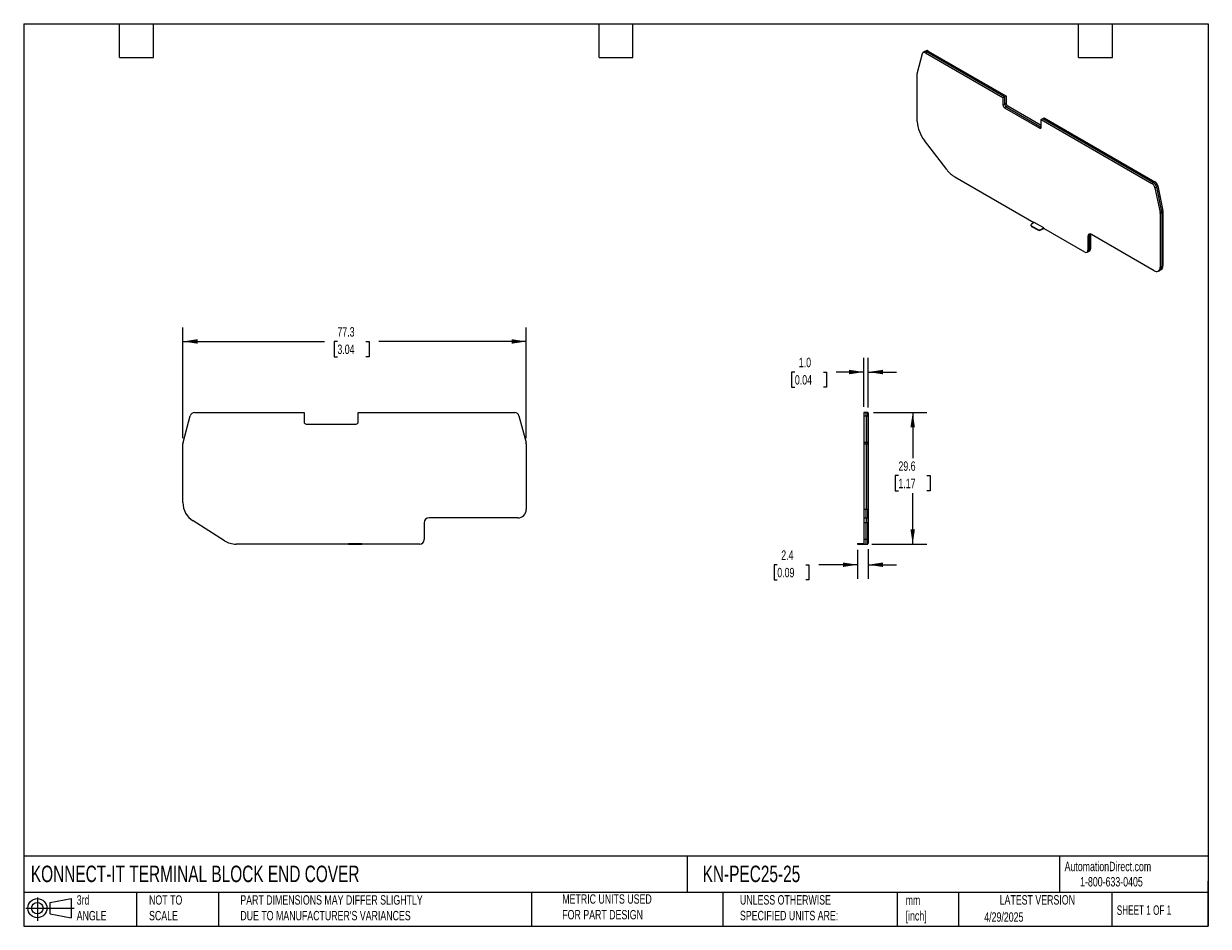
# Model space of a CAD drawing. Header units: millimetres. Extents: x 6 to 273, y 6 to 210.
import ezdxf

# ---------------------------------------------------------------- set-up
doc = ezdxf.new("R2010")
doc.units = ezdxf.units.MM
doc.linetypes.add('SLD-Solid', pattern=[0])
doc.layers.add('DIMENSIONS', color=140, linetype='SLD-Solid', lineweight=25)
doc.layers.add('TEXT', color=140, linetype='SLD-Solid', lineweight=25)
doc.layers.add('SLD-DEFPOINTS', color=7, linetype='Continuous')
doc.styles.add('SLDTEXTSTYLE0', font='TXT', dxfattribs={"width": 0.7})
doc.styles.add('SLDTEXTSTYLE1', font='TXT', dxfattribs={"width": 0.65})
doc.dimstyles.new('SLDDIMSTYLE0', dxfattribs={"dimtxt": 2.158008, "dimasz": 3.302, "dimexe": 0, "dimexo": 0.0625, "dimgap": 0.539502, "dimtad": 0, "dimtih": 1, "dimtoh": 1, "dimrnd": 1e-09, "dimzin": 12, "dimdsep": 46, "dimtxsty": 'SLDTEXTSTYLE0', "dimsah": 1, "dimcen": 0.09, "dimadec": 0, "dimazin": 3, "dimtfac": 1, "dimtofl": 0, "dimtmove": 0, "dimatfit": 3, "dimfxl": 0, "dimfrac": 2, "dimtolj": 1, "dimtzin": 12, "dimarcsym": 0})
doc.dimstyles.new('SLDDIMSTYLE1', dxfattribs={"dimtxt": 2.158008, "dimasz": 3.302, "dimexe": 0, "dimexo": 0.0625, "dimgap": 0.539502, "dimtad": 0, "dimtih": 1, "dimtoh": 1, "dimrnd": 1e-09, "dimzin": 12, "dimdsep": 46, "dimtxsty": 'SLDTEXTSTYLE0', "dimsah": 1, "dimcen": 0.09, "dimadec": 0, "dimazin": 3, "dimtfac": 1, "dimtmove": 0, "dimatfit": 0, "dimfxl": 0, "dimfrac": 2, "dimtolj": 1, "dimtzin": 12, "dimarcsym": 0})
doc.dimstyles.new('SLDDIMSTYLE2', dxfattribs={"dimtxt": 2.158008, "dimasz": 3.302, "dimexe": 0, "dimexo": 0.0625, "dimgap": 0.539502, "dimtad": 0, "dimtih": 1, "dimtoh": 1, "dimrnd": 1e-09, "dimzin": 4, "dimdsep": 46, "dimtxsty": 'SLDTEXTSTYLE0', "dimsah": 1, "dimcen": 0.09, "dimadec": 0, "dimazin": 1, "dimtfac": 1, "dimtmove": 0, "dimatfit": 0, "dimfxl": 0, "dimfrac": 2, "dimtolj": 1, "dimtzin": 12, "dimarcsym": 0})

# ---------------------------------------------------------------- blocks, each defined once
blk = doc.blocks.new('Block11')
at = {"color": 7, "linetype": 'SLD-Solid', "lineweight": 18}
for p, q in [((0, 2.88), (10.87, 2.88)), ((2.59, 5.31), (2.59, 0)), ((5.48, 4.17), (10.18, 5.03)), ((5.48, 1.6), (5.48, 4.17)), ((10.18, 5.03), (10.18, 0.73)), ((5.48, 1.6), (10.18, 0.73))]:
    blk.add_line(p, q, dxfattribs=at)
for radius in [2.15, 1.29]:
    blk.add_circle((2.59, 2.88), radius, dxfattribs=at)
blk = doc.blocks.new('Block12')
at = {"layer": 'SLD-DEFPOINTS'}
blk.add_blockref('Block11', (0, 0), dxfattribs=at)
blk = doc.blocks.new('_D')
at = {"layer": 'DIMENSIONS'}
for p, q in [((42.19, 116.26), (42.19, 141.19)), ((119.5, 116.26), (119.5, 141.19)), ((42.19, 138.01), (74.06, 138.01)), ((76.98, 138.01), (76.25, 138.01)), ((76.25, 138.01), (76.25, 134.58)), ((83.39, 138.01), (84.12, 138.01)), ((84.12, 138.01), (84.12, 134.58)), ((119.5, 138.01), (86.32, 138.01)), ((76.25, 134.58), (76.98, 134.58)), ((84.12, 134.58), (83.39, 134.58))]:
    blk.add_line(p, q, dxfattribs=at)
for points in [[(42.19, 138.01), (45.49, 137.51), (45.49, 138.52)], [(119.5, 138.01), (116.2, 138.52), (116.2, 137.51)]]:
    blk.add_solid(points, dxfattribs=at)
at = {"layer": 'DIMENSIONS', "char_height": 2.117, "attachment_point": 1, "style": 'SLDTEXTSTYLE0'}
for s, insert in [('77.3', (76.98, 141.23)), ('3.04', (76.98, 137.31))]:
    blk.add_mtext(s, dxfattribs=dict(at, insert=insert))
blk = doc.blocks.new('_D_1')
at = {"layer": 'DIMENSIONS'}
for p, q in [((194.1, 91.13), (194.1, 84.57)), ((196.5, 91.23), (196.5, 84.57)), ((176.01, 87.75), (175.28, 87.75)), ((175.28, 87.75), (175.28, 84.32)), ((182.42, 87.75), (183.14, 87.75)), ((183.14, 87.75), (183.14, 84.32)), ((194.1, 87.75), (185.34, 87.75)), ((196.5, 87.75), (202.85, 87.75)), ((175.28, 84.32), (176.01, 84.32)), ((183.14, 84.32), (182.42, 84.32))]:
    blk.add_line(p, q, dxfattribs=at)
for points in [[(194.1, 87.75), (190.79, 88.25), (190.79, 87.24)], [(196.5, 87.75), (199.8, 87.24), (199.8, 88.25)]]:
    blk.add_solid(points, dxfattribs=at)
at = {"layer": 'DIMENSIONS', "char_height": 2.117, "attachment_point": 1, "style": 'SLDTEXTSTYLE0'}
for s, insert in [('2.4', (176.9, 90.96)), ('0.09', (176.01, 87.04))]:
    blk.add_mtext(s, dxfattribs=dict(at, insert=insert))
blk = doc.blocks.new('_D_2')
at = {"layer": 'DIMENSIONS'}
for p, q in [((197.67, 122.01), (209.67, 122.01)), ((206.5, 122.01), (206.5, 111.71)), ((203.29, 107.8), (202.57, 107.8)), ((202.57, 107.8), (202.57, 104.37)), ((209.7, 107.8), (210.43, 107.8)), ((210.43, 107.8), (210.43, 104.37)), ((202.57, 104.37), (203.29, 104.37)), ((210.43, 104.37), (209.7, 104.37)), ((206.5, 92.4), (206.5, 103.89)), ((197.27, 92.4), (209.67, 92.4))]:
    blk.add_line(p, q, dxfattribs=at)
for points in [[(206.5, 122.01), (205.99, 118.71), (207, 118.71)], [(206.5, 92.4), (207, 95.71), (205.99, 95.71)]]:
    blk.add_solid(points, dxfattribs=at)
at = {"layer": 'DIMENSIONS', "char_height": 2.117, "attachment_point": 1, "style": 'SLDTEXTSTYLE0'}
for s, insert in [('29.6', (203.29, 111.01)), ('1.17', (203.29, 107.1))]:
    blk.add_mtext(s, dxfattribs=dict(at, insert=insert))
blk = doc.blocks.new('_D_3')
at = {"layer": 'DIMENSIONS'}
for p, q in [((195.5, 123.28), (195.5, 134.3)), ((196.5, 123.18), (196.5, 134.3)), ((179.97, 131.13), (179.24, 131.13)), ((179.24, 131.13), (179.24, 127.7)), ((186.38, 131.13), (187.1, 131.13)), ((187.1, 131.13), (187.1, 127.7)), ((195.5, 131.13), (189.3, 131.13)), ((196.5, 131.13), (202.85, 131.13)), ((179.24, 127.7), (179.97, 127.7)), ((187.1, 127.7), (186.38, 127.7))]:
    blk.add_line(p, q, dxfattribs=at)
for points in [[(195.5, 131.13), (192.19, 131.63), (192.19, 130.62)], [(196.5, 131.13), (199.8, 130.62), (199.8, 131.63)]]:
    blk.add_solid(points, dxfattribs=at)
at = {"layer": 'DIMENSIONS', "char_height": 2.117, "attachment_point": 1, "style": 'SLDTEXTSTYLE0'}
for s, insert in [('1.0', (180.86, 134.34)), ('0.04', (179.97, 130.43))]:
    blk.add_mtext(s, dxfattribs=dict(at, insert=insert))

msp = doc.modelspace()

# ---------------------------------------------------------------- linework, layer by layer
for p, q in [((207.553, 198.553), (208.695, 202.815)), ((209.232, 203.279), (208.879, 203.075)), ((209.515, 203.443), (209.232, 203.279)), ((209.378, 203.026), (209.732, 203.23)), ((209.378, 203.026), (226.823, 192.955)), ((209.732, 203.23), (210.015, 203.393)), ((209.732, 203.23), (227.177, 193.159)), ((209.732, 203.23), (227.177, 193.159)), ((210.015, 203.393), (227.46, 193.322)), ((207.529, 187.549), (207.529, 198.355)), ((226.823, 192.955), (227.177, 193.159)), ((226.823, 192.955), (226.823, 191.25)), ((227.177, 193.159), (227.46, 193.322)), ((227.177, 193.159), (227.177, 191.454)), ((227.177, 193.159), (227.177, 191.454)), ((227.46, 193.322), (227.46, 193.241)), ((227.46, 193.322), (227.53, 193.282)), ((227.53, 193.282), (227.46, 193.241)), ((227.53, 193.282), (227.53, 191.658)), ((226.823, 191.25), (227.177, 191.454)), ((227.177, 191.454), (227.53, 191.658)), ((227.53, 190.842), (227.177, 190.638)), ((227.177, 190.638), (235.096, 186.066)), ((227.884, 191.046), (227.53, 190.842)), ((227.53, 190.842), (235.45, 186.27)), ((227.53, 190.842), (235.45, 186.27)), ((227.884, 191.046), (235.45, 186.678)), ((235.45, 187.975), (235.804, 188.179)), ((235.45, 186.27), (235.45, 187.975)), ((235.45, 187.975), (260.35, 173.6)), ((235.804, 188.179), (236.086, 188.342)), ((235.804, 188.179), (260.704, 173.804)), ((235.804, 188.179), (260.704, 173.804)), ((236.086, 188.342), (260.987, 173.968)), ((235.096, 186.066), (235.45, 186.27)), ((214.155, 176.704), (209.15, 183.226)), ((233.807, 164.746), (215.999, 175.026)), ((260.704, 173.804), (260.35, 173.6)), ((260.987, 173.968), (260.704, 173.804)), ((260.991, 173.965), (261.057, 173.927)), ((261.057, 173.927), (261.054, 173.925)), ((261.033, 172.601), (261.387, 172.805)), ((261.033, 172.601), (262.175, 167.02)), ((261.387, 172.805), (261.67, 172.968)), ((261.387, 172.805), (262.529, 167.224)), ((261.387, 172.805), (262.529, 167.224)), ((261.658, 173.019), (261.672, 173.027)), ((261.67, 172.968), (262.812, 167.388)), ((261.672, 173.027), (262.814, 167.447)), ((262.529, 167.224), (262.175, 167.02)), ((262.199, 166.795), (262.553, 166.999)), ((262.199, 166.795), (262.199, 154.72)), ((262.812, 167.388), (262.529, 167.224)), ((262.553, 166.999), (262.836, 167.162)), ((262.553, 166.999), (262.553, 154.924)), ((262.553, 166.999), (262.553, 154.924)), ((262.814, 167.447), (262.801, 167.439)), ((262.833, 167.242), (262.836, 167.244)), ((262.836, 167.244), (262.836, 167.081)), ((262.836, 167.162), (262.836, 155.087)), ((233.095, 164.215), (233.095, 164.133)), ((233.878, 164.787), (233.242, 164.419)), ((233.242, 164.011), (234.656, 163.195)), ((233.242, 164.011), (233.242, 163.929)), ((233.242, 163.929), (234.656, 163.113)), ((236, 163.562), (233.878, 164.787)), ((234.656, 163.195), (234.656, 163.113)), ((235.363, 163.195), (236, 163.562)), ((235.363, 163.113), (236, 163.48)), ((235.363, 163.113), (235.363, 163.195)), ((236, 163.48), (236, 163.562)), ((245.244, 158.143), (236, 163.48)), ((246.305, 161.854), (245.951, 161.65)), ((245.951, 161.65), (245.951, 158.552)), ((246.588, 162.017), (246.305, 161.854)), ((246.305, 158.756), (246.305, 161.854)), ((246.305, 158.756), (246.305, 161.854)), ((246.599, 162.162), (246.588, 162.017)), ((246.588, 158.919), (246.588, 162.017)), ((260.856, 153.944), (246.729, 162.099)), ((245.744, 158.094), (246.098, 158.298)), ((246.305, 158.756), (245.951, 158.552)), ((246.098, 158.298), (246.381, 158.461)), ((246.588, 158.919), (246.305, 158.756)), ((262.553, 154.924), (262.199, 154.72)), ((262.836, 155.087), (262.553, 154.924)), ((261.806, 153.85), (262.159, 154.054)), ((262.159, 154.054), (262.442, 154.217)), ((42.222, 115.246), (43.837, 121.273)), ((44.803, 122.014), (69.474, 122.014)), ((69.474, 122.014), (69.474, 119.926)), ((81.674, 119.926), (81.674, 122.014)), ((81.674, 122.014), (116.888, 122.014)), ((117.854, 121.273), (119.469, 115.246)), ((195.996, 122.014), (195.496, 122.014)), ((195.496, 122.014), (195.496, 121.273)), ((195.496, 122.014), (195.996, 122.014)), ((195.496, 122.014), (195.496, 122.014)), ((195.496, 122.014), (195.996, 122.014)), ((195.496, 122.014), (195.496, 122.014)), ((195.496, 121.273), (195.996, 121.273)), ((195.496, 121.273), (195.496, 115.246)), ((195.996, 121.273), (195.996, 122.014)), ((195.996, 122.014), (195.996, 122.014)), ((196.396, 122.014), (195.996, 122.014)), ((195.996, 121.273), (195.996, 122.014)), ((195.996, 122.014), (196.396, 122.014)), ((195.996, 122.014), (195.996, 122.014)), ((195.996, 122.014), (196.396, 122.014)), ((195.996, 121.273), (195.996, 115.246)), ((195.996, 121.273), (196.396, 121.273)), ((195.996, 121.273), (195.996, 115.246)), ((196.396, 121.273), (196.396, 122.014)), ((196.396, 122.014), (196.396, 122.014)), ((196.396, 122.014), (196.396, 122.014)), ((196.496, 121.914), (196.396, 121.914)), ((196.396, 121.914), (196.496, 121.914)), ((196.396, 121.914), (196.496, 121.914)), ((196.396, 121.273), (196.396, 115.246)), ((196.396, 121.247), (196.496, 121.247)), ((196.496, 121.914), (196.496, 121.247)), ((196.496, 121.914), (196.496, 121.914)), ((196.496, 121.247), (196.496, 115.22)), ((69.974, 119.426), (81.174, 119.426)), ((42.188, 101.753), (42.188, 114.987)), ((119.503, 114.987), (119.503, 100.199)), ((195.996, 115.246), (195.496, 115.246)), ((195.496, 115.246), (195.496, 114.987)), ((195.496, 114.987), (195.496, 100.199)), ((195.496, 114.987), (195.996, 114.987)), ((195.996, 114.987), (195.996, 115.246)), ((196.396, 115.246), (195.996, 115.246)), ((195.996, 114.987), (195.996, 115.246)), ((195.996, 114.987), (195.996, 100.199)), ((195.996, 114.987), (196.396, 114.987)), ((195.996, 114.987), (195.996, 100.199)), ((196.396, 114.987), (196.396, 115.246)), ((196.496, 115.22), (196.396, 115.22)), ((196.396, 114.987), (196.396, 100.199)), ((196.396, 114.987), (196.496, 114.987)), ((196.496, 115.22), (196.496, 114.987)), ((196.496, 114.987), (196.496, 100.199)), ((195.496, 100.199), (195.496, 98.299)), ((195.996, 100.199), (195.496, 100.199)), ((195.996, 98.299), (195.996, 100.199)), ((196.396, 100.199), (195.996, 100.199)), ((195.996, 98.299), (195.996, 100.199)), ((196.396, 98.299), (196.396, 100.199)), ((196.496, 100.199), (196.396, 100.199)), ((196.496, 100.199), (196.496, 98.399)), ((51.559, 93.156), (44.481, 97.605)), ((96.525, 97.199), (96.525, 93.404)), ((117.603, 98.299), (97.625, 98.299)), ((195.496, 98.299), (195.996, 98.299)), ((195.496, 98.299), (195.496, 97.199)), ((195.996, 97.199), (195.496, 97.199)), ((195.496, 97.199), (195.496, 93.404)), ((195.996, 98.299), (195.996, 97.199)), ((195.996, 98.299), (196.396, 98.299)), ((195.996, 98.299), (195.996, 97.199)), ((195.996, 93.404), (195.996, 97.199)), ((196.396, 97.199), (195.996, 97.199)), ((195.996, 93.404), (195.996, 97.199)), ((196.396, 98.399), (196.496, 98.399)), ((196.396, 98.299), (196.396, 97.199)), ((196.396, 97.199), (196.496, 97.199)), ((196.396, 93.404), (196.396, 97.199)), ((196.496, 98.399), (196.496, 97.199)), ((196.496, 97.199), (196.496, 93.404)), ((195.996, 93.404), (195.496, 93.404)), ((195.496, 93.404), (195.496, 92.404)), ((195.996, 92.404), (195.996, 93.404)), ((196.396, 93.404), (195.996, 93.404)), ((195.996, 92.404), (195.996, 93.404)), ((196.396, 92.404), (196.396, 93.404)), ((196.496, 93.404), (196.396, 93.404)), ((196.496, 93.404), (196.496, 92.504)), ((79.451, 92.404), (54.166, 92.404)), ((79.451, 92.504), (79.951, 92.504)), ((79.451, 92.504), (79.451, 92.404)), ((79.451, 92.404), (79.951, 92.404)), ((79.951, 92.504), (79.951, 92.404)), ((79.951, 92.504), (81.951, 92.504)), ((79.951, 92.404), (81.951, 92.404)), ((81.951, 92.504), (81.951, 92.404)), ((81.951, 92.504), (82.451, 92.504)), ((81.951, 92.404), (82.451, 92.404)), ((82.451, 92.404), (82.451, 92.504)), ((95.525, 92.404), (82.451, 92.404)), ((194.096, 92.504), (194.096, 92.404)), ((194.096, 92.504), (194.596, 92.504)), ((194.096, 92.404), (194.596, 92.404)), ((194.596, 92.404), (194.596, 92.504)), ((194.596, 92.504), (195.496, 92.504)), ((194.596, 92.404), (195.496, 92.404)), ((195.496, 92.404), (195.996, 92.404)), ((195.996, 92.404), (196.396, 92.404)), ((196.396, 92.504), (196.496, 92.504))]:
    msp.add_line(p, q)
at = {"flags": 128}
msp.add_lwpolyline([(208.695, 202.815), (208.734, 202.918), (208.791, 203.002), (208.862, 203.065), (208.948, 203.105), (209.045, 203.122), (209.151, 203.114), (209.263, 203.081), (209.378, 203.026)], dxfattribs=at)
for centre, radius, start, end in [((209.44, 202.83), 0.495, 53.8497, 114.83979), ((209.44, 202.83), 0.495, 53.8497, 114.83979), ((209.723, 202.993), 0.495, 53.8497, 114.83979), ((208.295, 198.362), 0.765, 165.5746, 180.51), ((227.591, 191.285), 0.768, 182.60548, 237.39452), ((227.944, 191.489), 0.768, 182.60548, 237.39452), ((227.944, 191.489), 0.768, 182.60548, 237.39452), ((228.298, 191.693), 0.768, 182.60548, 237.39452), ((214.958, 187.869), 7.435, 182.46456, 218.64267), ((235.234, 186.235), 0.218, 230.79671, 9.21404), ((219.363, 180.575), 6.489, 216.62101, 238.77119), ((259.498, 172.285), 1.567, 11.62779, 57.06606), ((259.852, 172.489), 1.567, 11.62779, 57.06606), ((259.852, 172.489), 1.567, 11.62779, 57.06606), ((260.135, 172.652), 1.567, 11.62779, 57.06606), ((260.291, 172.743), 1.411, 11.62779, 57.06606), ((261.071, 166.788), 1.129, 0.346, 11.8652), ((261.424, 166.992), 1.129, 0.346, 11.8652), ((261.424, 166.992), 1.129, 0.346, 11.8652), ((261.707, 167.155), 1.129, 0.346, 11.8652), ((261.82, 167.238), 1.016, 0.346, 11.8652), ((233.346, 164.158), 0.251, 185.6948, 245.62534), ((233.319, 164.215), 0.218, 110.78342, 249.21658), ((235.01, 163.877), 0.769, 242.60967, 297.39033), ((235.01, 163.795), 0.769, 242.60967, 297.39033), ((246.426, 161.727), 0.48, 50.79671, 189.21404), ((246.992, 161.882), 0.688, 151.94296, 182.29952), ((246.992, 161.882), 0.688, 151.94296, 182.29952), ((245.52, 158.482), 0.437, 230.79671, 9.21404), ((245.815, 158.702), 0.493, 305.01333, 6.29885), ((245.815, 158.702), 0.493, 305.01333, 6.29885), ((246.098, 158.865), 0.493, 305.01333, 6.29885), ((261.376, 154.594), 0.833, 231.32546, 8.68531), ((261.603, 154.83), 0.955, 305.64976, 5.66242), ((261.603, 154.83), 0.955, 305.64976, 5.66242), ((261.886, 154.993), 0.955, 305.64976, 5.66243), ((44.803, 121.014), 1, 89.99996, 165), ((116.888, 121.014), 1, 15, 89.99996), ((69.974, 119.926), 0.5, 180, 270), ((81.174, 119.926), 0.5, 270, 0), ((43.188, 114.987), 1, 165, 180.00001), ((118.503, 114.987), 1, 0, 15), ((47.088, 101.753), 4.9, 180, 237.84933), ((117.603, 100.199), 1.9, 270, 0), ((97.625, 97.199), 1.1, 90, 180), ((95.525, 93.404), 1, 270, 0), ((54.166, 97.304), 4.9, 237.84933, 270)]:
    msp.add_arc(centre, radius, start, end)
at = {"layer": 'TEXT'}
for p, q in [((6.35, 209.55), (273.05, 209.55)), ((6.35, 209.55), (6.35, 6.35)), ((27.94, 201.93), (27.94, 209.55)), ((35.56, 201.93), (35.56, 209.55)), ((135.89, 201.93), (135.89, 209.55)), ((143.51, 201.93), (143.51, 209.55)), ((243.84, 201.93), (243.84, 209.55)), ((251.46, 201.93), (251.46, 209.55)), ((273.05, 209.55), (273.05, 6.35)), ((27.94, 201.93), (35.56, 201.93)), ((135.89, 201.93), (143.51, 201.93)), ((243.84, 201.93), (251.46, 201.93)), ((273.05, 22.126), (6.35, 22.126)), ((155.759, 22.126), (155.759, 13.97)), ((239.575, 22.126), (239.575, 13.97)), ((273.05, 6.35), (273.05, 16.51)), ((273.05, 13.97), (6.35, 13.97)), ((31.75, 13.97), (31.75, 6.35)), ((50.212, 13.97), (50.212, 6.35)), ((120.646, 13.97), (120.646, 6.35)), ((163.78, 13.97), (163.78, 6.35)), ((203.024, 13.97), (203.024, 6.35)), ((216.812, 13.97), (216.812, 6.35)), ((251.349, 13.97), (251.349, 6.35)), ((6.35, 6.35), (273.05, 6.35))]:
    msp.add_line(p, q, dxfattribs=at)

# ---------------------------------------------------------------- block references
at = {"layer": 'SLD-DEFPOINTS'}
msp.add_blockref('Block12', (6.838, 7.554), dxfattribs=at)

# ---------------------------------------------------------------- texts
at = {"layer": 'TEXT'}
for s, insert, char_height, attachment_point, style in [('KONNECT-IT TERMINAL BLOCK END COVER', (7.966, 20.006), 3.70417, 1, 'SLDTEXTSTYLE0'), ('KN-PEC25-25', (159.208, 20.006), 3.70417, 1, 'SLDTEXTSTYLE0'), ('AutomationDirect.com', (240.695, 20.877), 2.11667, 1, 'SLDTEXTSTYLE0'), ('1-800-633-0405', (244.192, 17.437), 2.11667, 1, 'SLDTEXTSTYLE0'), ('3rd^JANGLE', (18.282, 13.338), 2.1167, 1, 'SLDTEXTSTYLE0'), ('NOT TO^JSCALE', (34.575, 13.338), 2.11667, 1, 'SLDTEXTSTYLE0'), ("PART DIMENSIONS MAY DIFFER SLIGHTLY ^JDUE TO MANUFACTURER'S VARIANCES", (55.119, 13.341), 2.11667, 1, 'SLDTEXTSTYLE0'), ('METRIC UNITS USED ^JFOR PART DESIGN', (127.604, 13.556), 2.11667, 1, 'SLDTEXTSTYLE0'), ('UNLESS OTHERWISE ^JSPECIFIED UNITS ARE:', (167.608, 13.361), 2.11667, 1, 'SLDTEXTSTYLE0'), ('LATEST VERSION', (234.552, 13.364), 2.11667, 2, 'SLDTEXTSTYLE0'), ('mm^J[inch]', (204.907, 13.297), 2.1167, 1, 'SLDTEXTSTYLE0'), ('SHEET 1 OF 1', (252.441, 11.051), 2.11667, 1, 'SLDTEXTSTYLE1'), ('4/29/2025', (222.613, 9.497), 2.1167, 1, 'SLDTEXTSTYLE0')]:
    msp.add_mtext(s, dxfattribs=dict(at, insert=insert, char_height=char_height, attachment_point=attachment_point, style=style))

# ---------------------------------------------------------------- dimensions: what is measured, and where the dimension line sits
at = {"layer": 'DIMENSIONS'}
for base, p1, p2, angle, picture, middle in [((119.50315, 138.01399), (42.18818, 114.9868), (119.50315, 114.9868), 0, '_D', (80.18577, 138.01399)), ((206.496, 122.014), (195.996, 92.404), (196.396, 122.014), 90, '_D_2', (206.496, 107.798))]:
    dim = msp.add_linear_dim(base=base, p1=p1, p2=p2, angle=angle, dimstyle='SLDDIMSTYLE0', dxfattribs=at)
    dim.commit()
    dim.dimension.update_dxf_attribs({"geometry": picture, "text_midpoint": middle, "dimtype": 160})
for base, p1, p2, dimstyle, picture, middle in [((195.496, 131.127), (196.496, 121.914), (195.496, 122.014), 'SLDDIMSTYLE2', '_D_3', (183.173, 131.127)), ((196.496, 87.746), (194.096, 92.404), (196.496, 92.504), 'SLDDIMSTYLE1', '_D_1', (179.211, 87.746))]:
    dim = msp.add_linear_dim(base=base, p1=p1, p2=p2, dimstyle=dimstyle, dxfattribs=at)
    dim.commit()
    dim.dimension.update_dxf_attribs({"geometry": picture, "text_midpoint": middle, "dimtype": 160})

doc.saveas('drawing.dxf')
